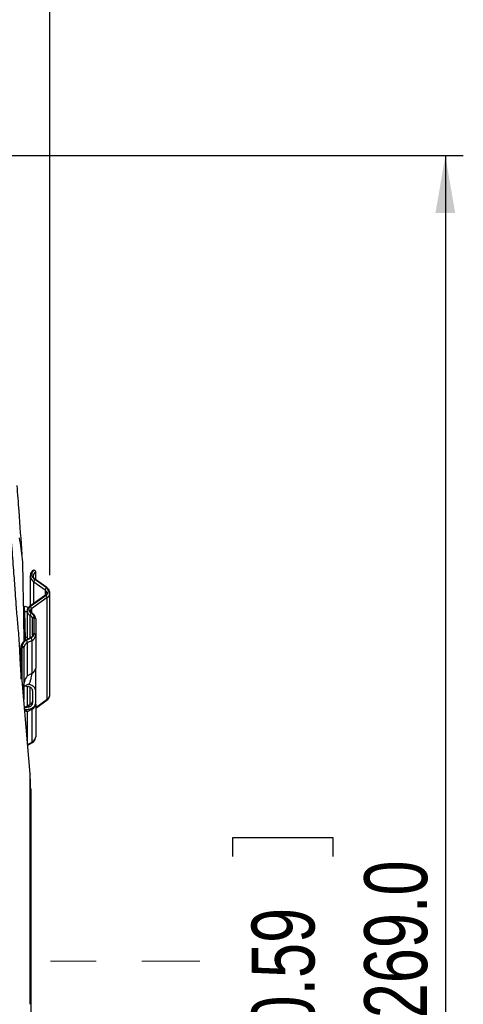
# Model space of a CAD drawing. Header units: millimetres. Extents: x 0 to 594, y 0 to 420.
# Tile 9 of 43: x 258 to 282, y 251 to 306. Entities that reach past the tile are written whole.
import ezdxf

# ---------------------------------------------------------------- set-up
doc = ezdxf.new("R2010")
doc.units = ezdxf.units.MM
doc.linetypes.add('CENTERX2', pattern=[20.32, 12.7, -2.54, 2.54, -2.54])
doc.layers.add('SLD-0', color=7, linetype='Continuous')
doc.styles.add('SLDTEXTSTYLE0', font='TXT', dxfattribs={"width": 0.75})
doc.dimstyles.new('SLDDIMSTYLE3', dxfattribs={"dimtxt": 3.5, "dimasz": 3.2, "dimexe": 0, "dimexo": 0.0625, "dimgap": 0.875, "dimtad": 1, "dimdec": 1, "dimlfac": 3, "dimrnd": 1e-09, "dimzin": 4, "dimdsep": 46, "dimtxsty": 'SLDTEXTSTYLE0', "dimsah": 1, "dimcen": 0.09, "dimadec": 0, "dimazin": 1, "dimtfac": 1, "dimtdec": 1, "dimtofl": 0, "dimtmove": 0, "dimatfit": 3, "dimfxl": 1, "dimfrac": 2, "dimtolj": 1, "dimtzin": 12, "dimarcsym": 0})

# ---------------------------------------------------------------- blocks, each defined once
blk = doc.blocks.new('_D_4')
at = {"layer": 'SLD-0', "color": 7, "transparency": 16777216}
for p, q in [((231.89, 298.044), (282.428, 298.044)), ((281.428, 298.044), (281.428, 208.372)), ((269.604, 259.027), (269.604, 260.094)), ((269.604, 260.094), (275.16, 260.094)), ((275.16, 260.094), (275.16, 259.027)), ((269.604, 247.39), (269.604, 246.323)), ((275.16, 246.323), (275.16, 247.39)), ((269.604, 246.323), (275.16, 246.323)), ((231.89, 208.372), (282.428, 208.372))]:
    blk.add_line(p, q, dxfattribs=at)
for points in [[(281.428, 298.044), (280.878, 294.844), (281.978, 294.844)], [(281.428, 208.372), (281.978, 211.572), (280.878, 211.572)]]:
    blk.add_solid(points, dxfattribs=at)
at = {"layer": 'SLD-0', "color": 7, "transparency": 16777216, "char_height": 3.5, "attachment_point": 1, "rotation": 90, "style": 'SLDTEXTSTYLE0'}
for s, insert in [('269.0', (276.916, 250.029)), ('10.59', (270.649, 247.39)), ('%%c', (276.916, 244.75))]:
    blk.add_mtext(s, dxfattribs=dict(at, insert=insert))
blk = doc.blocks.new('_D_5')
at = {"layer": 'SLD-0', "color": 7, "transparency": 16777216}
for p, q in [((239.716, 344.712), (238.65, 344.712)), ((238.65, 344.712), (238.65, 339.156)), ((248.768, 344.712), (249.834, 344.712)), ((249.834, 344.712), (249.834, 339.156)), ((238.65, 339.156), (239.716, 339.156)), ((249.834, 339.156), (248.768, 339.156)), ((229.056, 303.953), (229.056, 334.919)), ((259.428, 274.693), (259.428, 334.919)), ((229.056, 333.919), (259.428, 333.919))]:
    blk.add_line(p, q, dxfattribs=at)
for points in [[(229.056, 333.919), (232.256, 333.369), (232.256, 334.469)], [(259.428, 333.919), (256.228, 334.469), (256.228, 333.369)]]:
    blk.add_solid(points, dxfattribs=at)
at = {"layer": 'SLD-0', "color": 7, "transparency": 16777216, "char_height": 3.5, "attachment_point": 1, "style": 'SLDTEXTSTYLE0'}
for s, insert in [('3.58', (239.716, 343.667)), ('91.0', (239.716, 338.431))]:
    blk.add_mtext(s, dxfattribs=dict(at, insert=insert))

msp = doc.modelspace()

# ---------------------------------------------------------------- linework, layer by layer
at = {"color": 7, "linetype": 'Continuous', "lineweight": 25}
for p, q in [((258.338, 274.639), (258.338, 274.654)), ((258.338, 274.639), (258.338, 272.98)), ((258.635, 274.438), (258.635, 274.877)), ((259.163, 273.86), (258.533, 274.306)), ((258.533, 273.119), (258.533, 274.306)), ((259.222, 274.004), (258.592, 274.45)), ((259.26, 273.996), (258.629, 274.442)), ((259.185, 273.58), (258.308, 272.96)), ((258.345, 272.967), (259.222, 273.587)), ((259.163, 273.86), (259.163, 273.564)), ((259.428, 268.037), (259.428, 273.693)), ((259.281, 273.443), (258.404, 272.823)), ((259.281, 267.787), (259.281, 273.443)), ((258.16, 272.69), (258.16, 271.105)), ((258.334, 271.197), (258.334, 272.445)), ((258.404, 272.823), (258.404, 272.597)), ((258.468, 271.344), (258.468, 272.256)), ((258.551, 271.446), (258.551, 272.358)), ((258.635, 272.256), (258.635, 271.344)), ((258.635, 271.344), (258.635, 269.517)), ((257.885, 268.859), (257.885, 270.74)), ((258.063, 271.237), (257.989, 271.237)), ((258.063, 271.237), (258.16, 271.244)), ((258.063, 271.05), (258.063, 271.237)), ((258.355, 271.208), (258.093, 271.07)), ((258.12, 271.072), (258.383, 271.21)), ((258.433, 271.06), (258.17, 270.922)), ((258.17, 270.922), (258.17, 269.096)), ((258.433, 269.234), (258.433, 271.06)), ((258.322, 263.623), (257.758, 270.377)), ((257.801, 269.856), (257.801, 270.638)), ((257.968, 270.638), (257.968, 268.513)), ((258.17, 269.096), (258.433, 269.234)), ((257.968, 268.498), (258.212, 268.626)), ((257.968, 268.513), (257.968, 268.278)), ((257.968, 268.278), (257.968, 267.861)), ((258.037, 268.534), (258.216, 268.491)), ((258.16, 268.504), (258.16, 267.399)), ((258.334, 267.499), (258.334, 268.446)), ((258.468, 268.251), (258.468, 267.586)), ((258.635, 267.586), (258.635, 268.251)), ((258.285, 267.465), (258.013, 267.322)), ((258.635, 267.329), (259.281, 267.787)), ((258.635, 267.292), (259.26, 267.734)), ((258.635, 267.514), (258.635, 265.687)), ((258.216, 267.347), (258.015, 267.295)), ((258.022, 267.212), (258.212, 267.212)), ((258.212, 267.212), (258.03, 267.116)), ((258.433, 267.23), (258.17, 267.092)), ((258.17, 267.092), (258.17, 265.443)), ((258.433, 265.403), (258.433, 267.23)), ((258.184, 265.273), (258.433, 265.403)), ((258.188, 265.233), (258.411, 265.35))]:
    msp.add_line(p, q, dxfattribs=at)
at = {"color": 7, "linetype": 'Continuous', "lineweight": 25, "flags": 128}
msp.add_lwpolyline([(258.16, 272.645), (258.125, 272.649), (258.028, 272.651)], dxfattribs=at)
at = {"color": 7, "linetype": 'Continuous', "lineweight": 25}
for centre, radius, start, end in [((258.751, 274.657), 0.413, 182.5057, 238.2166), ((258.756, 274.738), 0.332, 133.3689, 240.3893), ((258.81, 274.627), 0.306, 124.9402, 177.4681), ((258.786, 274.286), 0.254, 139.9237, 175.4913), ((258.601, 274.4), 0.0508, 56.4134, 100.4176), ((259.417, 273.84), 0.254, 139.9237, 175.4913), ((259.055, 273.685), 0.206, 1.9914, 58.3007), ((259.213, 273.537), 0.0508, 79.5824, 123.5866), ((259.231, 273.954), 0.0508, 56.3821, 100.4191), ((259.1, 273.795), 0.241, 300.3717, 59.6283), ((259.028, 273.423), 0.254, 4.5087, 40.0763), ((259.119, 273.706), 0.308, 301.6694, 358.6289), ((258.455, 272.79), 0.208, 121.6181, 250.0865), ((258.336, 272.917), 0.0508, 79.5835, 123.5651), ((258.151, 272.803), 0.254, 4.5087, 40.0763), ((258.443, 272.706), 0.284, 183.3025, 247.4237), ((258.492, 272.683), 0.166, 121.8284, 177.1336), ((258.644, 272.424), 0.31, 146.8563, 176.2422), ((258.245, 272.239), 0.224, 4.1578, 66.5603), ((258.395, 272.558), 0.0378, 64.4613, 107.898), ((258.273, 272.337), 0.28, 4.1578, 66.5603), ((258.586, 272.244), 0.118, 106.9297, 174.6073), ((258.517, 272.244), 0.118, 5.3927, 73.0703), ((258.272, 271.467), 0.28, 293.3219, 355.8214), ((258.3, 271.369), 0.336, 293.3219, 355.8214), ((258.586, 271.333), 0.118, 106.9297, 174.6073), ((258.517, 271.333), 0.118, 5.3927, 73.0703), ((257.919, 270.627), 0.118, 106.9297, 174.6073), ((258.275, 270.712), 0.392, 113.3219, 175.8214), ((257.85, 270.627), 0.118, 5.3927, 73.0703), ((258.303, 270.614), 0.336, 113.3219, 175.8214), ((258.109, 271.036), 0.0376, 71.9702, 115.4662), ((257.859, 270.902), 0.311, 3.7466, 33.0433), ((258.371, 271.174), 0.0376, 71.9702, 115.4662), ((258.122, 271.04), 0.311, 3.7466, 33.0433), ((258.3, 269.542), 0.336, 293.3219, 355.8214), ((257.856, 268.504), 0.112, 4.5055, 63.2732), ((259.115, 268.052), 0.313, 302.0747, 357.2029), ((258.3, 267.538), 0.336, 293.3219, 355.8214), ((259.221, 267.781), 0.0607, 309.7119, 5.703), ((258.378, 265.395), 0.0549, 306.1194, 8.9718), ((258.3, 265.712), 0.336, 293.3219, 355.8214), ((257.795, 250.999), 0.562, 339.7585, 359.7608)]:
    msp.add_arc(centre, radius, start, end, dxfattribs=at)
for points, knots in [([(257.837, 268.91), (257.837, 268.911), (257.838, 268.914), (257.833, 269.032), (257.809, 269.433), (257.769, 270.172), (257.727, 270.997), (257.682, 271.571), (257.638, 272.046), (257.597, 272.518), (257.554, 273.097), (257.499, 273.846), (257.422, 274.88), (257.321, 276.238), (257.198, 277.887), (257.054, 279.827), (256.892, 282.009), (256.777, 283.542), (256.718, 284.333)], [0, 0, 0, 0, 0.00305, 0.012935, 0.044372, 0.103042, 0.163889, 0.212431, 0.250898, 0.283886, 0.314727, 0.355885, 0.42037, 0.50259, 0.602548, 0.720243, 0.855677, 1, 1, 1, 1]), ([(257.886, 275.844), (257.828, 276.645), (257.736, 277.9), (257.641, 279.205), (257.607, 279.678)], [0, 0, 0, 0, 0.637607, 1, 1, 1, 1]), ([(257.991, 271.002), (257.989, 271.263), (257.983, 271.942), (257.969, 273.038), (257.929, 274.3), (257.938, 275.549), (257.802, 276.375), (257.735, 276.776)], [0, 0, 0, 0, 0.135685, 0.352332, 0.568581, 0.791026, 1, 1, 1, 1]), ([(258.482, 274.964), (258.452, 274.93), (258.383, 274.849), (258.332, 274.735), (258.342, 274.666), (258.344, 274.657)], [0, 0, 0, 0, 0.387893, 0.914079, 1, 1, 1, 1]), ([(258.629, 274.442), (258.608, 274.459), (258.552, 274.505), (258.508, 274.575), (258.51, 274.62), (258.511, 274.639)], [0, 0, 0, 0, 0.262375, 0.696002, 1, 1, 1, 1]), ([(258.528, 274.979), (258.542, 274.974), (258.57, 274.963), (258.604, 274.939), (258.629, 274.911), (258.633, 274.888), (258.635, 274.877)], [0, 0, 0, 0, 0.2547858, 0.4991424, 0.7495104, 1, 1, 1, 1]), ([(259.257, 273.693), (259.258, 273.686), (259.261, 273.664), (259.24, 273.625), (259.2, 273.592), (259.185, 273.58)], [0, 0, 0, 0, 0.2285734, 0.7090374, 1, 1, 1, 1]), ([(259.422, 273.699), (259.423, 273.713), (259.429, 273.772), (259.381, 273.886), (259.303, 273.957), (259.26, 273.996)], [0, 0, 0, 0, 0.114194, 0.514041, 1, 1, 1, 1]), ([(258.232, 272.885), (258.226, 272.889), (258.192, 272.912), (258.115, 272.936), (258.041, 272.941), (258.005, 272.944)], [0, 0, 0, 0, 0.101272, 0.557371, 1, 1, 1, 1]), ([(258.028, 272.651), (258.025, 272.702), (258.021, 272.8), (258.013, 272.915), (258.008, 272.933), (258.005, 272.944)], [0, 0, 0, 0, 0.300124, 0.567165, 1, 1, 1, 1]), ([(258.308, 272.96), (258.277, 272.933), (258.214, 272.878), (258.163, 272.779), (258.165, 272.714), (258.165, 272.69)], [0, 0, 0, 0, 0.380603, 0.772686, 1, 1, 1, 1]), ([(258.063, 271.237), (258.062, 271.336), (258.061, 271.488), (258.057, 271.741), (258.051, 271.98), (258.044, 272.226), (258.036, 272.468), (258.031, 272.587), (258.028, 272.651)], [0, 0, 0, 0, 0.241235, 0.368579, 0.500046, 0.700705, 0.838124, 1, 1, 1, 1]), ([(258.412, 272.592), (258.395, 272.602), (258.358, 272.625), (258.332, 272.664), (258.323, 272.679), (258.327, 272.69), (258.327, 272.691)], [0, 0, 0, 0, 0.266955, 0.593406, 0.966644, 1, 1, 1, 1]), ([(258.635, 272.256), (258.629, 272.299), (258.619, 272.389), (258.538, 272.51), (258.455, 272.564), (258.412, 272.592)], [0, 0, 0, 0, 0.317652, 0.648481, 1, 1, 1, 1]), ([(258.468, 271.344), (258.467, 271.335), (258.465, 271.312), (258.438, 271.262), (258.382, 271.225), (258.355, 271.208)], [0, 0, 0, 0, 0.252969, 0.643693, 1, 1, 1, 1]), ([(258.093, 271.07), (258.053, 271.046), (257.952, 270.985), (257.842, 270.847), (257.803, 270.716), (257.802, 270.647), (257.801, 270.638)], [0, 0, 0, 0, 0.243075, 0.611203, 0.949356, 1, 1, 1, 1]), ([(258.17, 269.096), (258.106, 268.992), (257.998, 268.816), (257.977, 268.612), (257.968, 268.528)], [0, 0, 0, 0, 0.586409, 1, 1, 1, 1]), ([(258.276, 268.609), (258.298, 268.669), (258.339, 268.782), (258.39, 268.958), (258.42, 269.094), (258.431, 269.183), (258.432, 269.217), (258.433, 269.234)], [0, 0, 0, 0, 0.300557, 0.572474, 0.802888, 0.903504, 1, 1, 1, 1]), ([(258.635, 268.251), (258.635, 268.374), (258.635, 268.618), (258.635, 268.99), (258.635, 269.304), (258.635, 269.448), (258.635, 269.517)], [0, 0, 0, 0, 0.298316, 0.590511, 0.803907, 1, 1, 1, 1]), ([(258.212, 268.626), (258.223, 268.623), (258.245, 268.617), (258.267, 268.612), (258.276, 268.609)], [0, 0, 0, 0, 0.556201, 1, 1, 1, 1]), ([(258.635, 268.251), (258.63, 268.29), (258.62, 268.368), (258.543, 268.474), (258.429, 268.562), (258.327, 268.594), (258.276, 268.609)], [0, 0, 0, 0, 0.24966, 0.499456, 0.749437, 1, 1, 1, 1]), ([(257.984, 267.672), (257.987, 267.881), (257.99, 268.152), (257.991, 268.423), (257.992, 268.486)], [0, 0, 0, 0, 0.76848, 1, 1, 1, 1]), ([(258.468, 268.251), (258.465, 268.278), (258.458, 268.331), (258.403, 268.403), (258.323, 268.462), (258.252, 268.481), (258.216, 268.491)], [0, 0, 0, 0, 0.250235, 0.499606, 0.749599, 1, 1, 1, 1]), ([(259.26, 267.734), (259.292, 267.761), (259.362, 267.82), (259.421, 267.928), (259.421, 268.004), (259.421, 268.032)], [0, 0, 0, 0, 0.351313, 0.757431, 1, 1, 1, 1]), ([(258.216, 267.347), (258.252, 267.356), (258.323, 267.376), (258.403, 267.434), (258.458, 267.506), (258.465, 267.56), (258.468, 267.586)], [0, 0, 0, 0, 0.2498372, 0.4998767, 0.7498178, 1, 1, 1, 1]), ([(258.302, 267.47), (258.289, 267.465), (258.264, 267.454), (258.232, 267.383), (258.216, 267.347)], [0, 0, 0, 0, 0.485059, 1, 1, 1, 1]), ([(258.276, 267.228), (258.327, 267.244), (258.429, 267.275), (258.543, 267.363), (258.62, 267.469), (258.63, 267.547), (258.635, 267.586)], [0, 0, 0, 0, 0.249579, 0.499521, 0.749646, 1, 1, 1, 1]), ([(258.468, 267.761), (258.466, 267.732), (258.461, 267.673), (258.424, 267.589), (258.367, 267.516), (258.315, 267.484), (258.29, 267.468)], [0, 0, 0, 0, 0.242592, 0.495885, 0.751371, 1, 1, 1, 1]), ([(258.17, 267.092), (258.103, 267.114), (258.018, 267.141), (257.998, 267.118), (257.994, 267.113)], [0, 0, 0, 0, 0.791132, 1, 1, 1, 1]), ([(258.276, 267.228), (258.264, 267.225), (258.242, 267.22), (258.221, 267.214), (258.212, 267.212)], [0, 0, 0, 0, 0.563828, 1, 1, 1, 1]), ([(258.433, 267.23), (258.432, 267.245), (258.432, 267.267), (258.428, 267.281), (258.427, 267.285)], [0, 0, 0, 0, 0.676849, 1, 1, 1, 1]), ([(258.411, 265.35), (258.447, 265.373), (258.527, 265.423), (258.615, 265.539), (258.628, 265.638), (258.635, 265.687)], [0, 0, 0, 0, 0.289083, 0.644827, 1, 1, 1, 1]), ([(258.331, 262.784), (258.331, 262.79), (258.331, 262.799), (258.33, 262.815), (258.33, 262.839), (258.329, 262.881), (258.328, 262.952), (258.325, 263.07), (258.322, 263.255), (258.322, 263.512), (258.322, 263.692), (258.322, 263.623), (258.322, 263.623)], [0, 0, 0, 0, 0.0087, 0.015547, 0.027754, 0.049478, 0.088002, 0.155981, 0.275718, 0.49314, 0.998632, 1, 1, 1, 1]), ([(258.332, 262.756), (258.331, 262.762), (258.331, 262.767), (258.331, 262.777), (258.331, 262.78), (258.331, 262.784)], [0, 0, 0, 0, 0.5, 0.5, 1, 1, 1, 1]), ([(258.333, 262.722), (258.333, 262.728), (258.332, 262.739), (258.332, 262.751), (258.332, 262.756)], [0, 0, 0, 0, 0.5, 1, 1, 1, 1]), ([(258.333, 257.268), (258.333, 257.303), (258.334, 257.376), (258.335, 257.481), (258.335, 257.594), (258.335, 257.757), (258.335, 257.948), (258.335, 258.382), (258.335, 259.279), (258.335, 260.553), (258.335, 261.606), (258.335, 262.162), (258.335, 262.393), (258.335, 262.488), (258.335, 262.56), (258.335, 262.614), (258.334, 262.666), (258.333, 262.704), (258.333, 262.722)], [0, 0, 0, 0, 0.015022, 0.031357, 0.044545, 0.062804, 0.100082, 0.125448, 0.249846, 0.498949, 0.749563, 0.874368, 0.905763, 0.937116, 0.955407, 0.968596, 0.984954, 1, 1, 1, 1]), ([(258.357, 262.071), (258.356, 262.121), (258.356, 262.223), (258.352, 262.383), (258.345, 262.55), (258.337, 262.665), (258.333, 262.722)], [0, 0, 0, 0, 0.229119, 0.470444, 0.73515, 1, 1, 1, 1]), ([(258.357, 262.767), (258.357, 262.774), (258.357, 262.805), (258.357, 262.572), (258.357, 262.238), (258.357, 262.071)], [0, 0, 0, 0, 0.119829, 0.559595, 1, 1, 1, 1]), ([(258.357, 262.071), (258.357, 262.02), (258.357, 261.956), (258.357, 261.823), (258.357, 261.753), (258.357, 261.535), (258.357, 261.378), (258.357, 261.04), (258.357, 260.86), (258.357, 260.474), (258.357, 260.268), (258.357, 259.839), (258.357, 259.615), (258.357, 259.146), (258.357, 258.903), (258.357, 258.4), (258.357, 258.14), (258.357, 257.741), (258.357, 257.606), (258.357, 257.333), (258.357, 257.196), (258.357, 257.051)], [0, 0, 0, 0, 0.0625, 0.0625, 0.125, 0.125, 0.25, 0.25, 0.375, 0.375, 0.5, 0.5, 0.625, 0.625, 0.75, 0.75, 0.875, 0.875, 0.9375, 0.9375, 1, 1, 1, 1]), ([(258.322, 250.805), (258.322, 250.868), (258.322, 250.992), (258.322, 251.178), (258.322, 251.358), (258.322, 251.535), (258.322, 251.706), (258.322, 251.873), (258.322, 252.034), (258.322, 252.19), (258.322, 252.34), (258.322, 252.484), (258.322, 252.622), (258.322, 252.754), (258.322, 252.88), (258.322, 252.999), (258.322, 253.113), (258.322, 253.22), (258.322, 253.32), (258.322, 253.414), (258.322, 253.502), (258.322, 253.583), (258.322, 253.658), (258.322, 253.727), (258.322, 253.788), (258.322, 253.844), (258.322, 253.893), (258.322, 253.936), (258.322, 253.972), (258.322, 254.002), (258.322, 254.317), (258.322, 254.799), (258.322, 255.331), (258.322, 255.701), (258.322, 256.024), (258.324, 256.409), (258.327, 256.722), (258.329, 256.949), (258.33, 257.073), (258.331, 257.134), (258.331, 257.156)], [0, 0, 0, 0, 0.029884, 0.059023, 0.087384, 0.114938, 0.141661, 0.167529, 0.192522, 0.216622, 0.239809, 0.262067, 0.283382, 0.303742, 0.323139, 0.341565, 0.359013, 0.375478, 0.390959, 0.405452, 0.418956, 0.43147, 0.442995, 0.45353, 0.463076, 0.471636, 0.479209, 0.485797, 0.491401, 0.496023, 0.499663, 0.63721, 0.7199, 0.749867, 0.812716, 0.87432, 0.936917, 0.968393, 0.988895, 1, 1, 1, 1]), ([(258.331, 257.156), (258.331, 257.167), (258.331, 257.178), (258.331, 257.2), (258.331, 257.21), (258.332, 257.22)], [0, 0, 0, 0, 0.5, 0.5, 1, 1, 1, 1]), ([(258.332, 257.22), (258.332, 257.228), (258.332, 257.244), (258.333, 257.26), (258.333, 257.268)], [0, 0, 0, 0, 0.5000001, 1, 1, 1, 1]), ([(258.357, 257.051), (258.357, 257.02), (258.357, 256.989), (258.357, 256.927), (258.357, 256.897), (258.357, 256.806), (258.357, 256.745), (258.357, 256.561), (258.357, 256.438), (258.357, 256.068), (258.357, 255.82), (258.357, 255.446), (258.357, 255.322), (258.357, 255.07), (258.357, 254.944), (258.357, 254.565), (258.357, 254.31), (258.357, 253.543), (258.357, 253.028), (258.357, 252.005), (258.357, 251.496), (258.357, 250.997)], [0, 0, 0, 0, 0.015625, 0.015625, 0.03125, 0.03125, 0.0625, 0.0625, 0.125, 0.125, 0.25, 0.25, 0.3125, 0.3125, 0.375, 0.375, 0.5, 0.5, 0.75, 0.75, 1, 1, 1, 1]), ([(258.357, 250.997), (258.357, 250.722), (258.357, 250.448), (258.357, 250.041), (258.357, 249.905), (258.357, 249.703), (258.357, 249.635), (258.357, 249.535), (258.357, 249.502), (258.357, 249.434), (258.357, 249.4), (258.357, 249.366)], [0, 0, 0, 0, 0.5, 0.5, 0.75, 0.75, 0.875, 0.875, 0.9375, 0.9375, 1, 1, 1, 1])]:
    msp.add_open_spline(points, degree=3, knots=knots, dxfattribs=at)
for points in [[(258.357, 262.791), (258.355, 262.93), (258.352, 263.208), (258.332, 263.485), (258.322, 263.624)], [(258.332, 262.756), (258.348, 262.528), (258.357, 262.299), (258.357, 262.071)], [(258.357, 257.051), (258.357, 257.107), (258.348, 257.164), (258.332, 257.22)], [(258.357, 257.051), (258.357, 257.123), (258.349, 257.196), (258.333, 257.268)]]:
    msp.add_open_spline(points, degree=3, dxfattribs=at)
at = {"layer": 'SLD-0', "color": 7, "linetype": 'CENTERX2', "lineweight": 18}
msp.add_line((223.896, 253.208), (267.764, 253.208), dxfattribs=at)

# ---------------------------------------------------------------- dimensions: what is measured, and where the dimension line sits
at = {"layer": 'SLD-0', "color": 7}
dim = msp.add_linear_dim(base=(259.428, 333.919), p1=(229.056, 302.953), p2=(259.428, 273.693), dimstyle='SLDDIMSTYLE3', dxfattribs=at)
dim.commit()
dim.dimension.update_dxf_attribs({"geometry": '_D_5', "text_midpoint": (244.242, 333.919), "dimtype": 160})
dim = msp.add_linear_dim(base=(281.428, 208.372), p1=(230.89, 298.044), p2=(230.89, 208.372), angle=90, text='%%c<>', dimstyle='SLDDIMSTYLE3', dxfattribs=at)
dim.commit()
dim.dimension.update_dxf_attribs({"geometry": '_D_4', "text_midpoint": (281.428, 253.208), "dimtype": 160})

doc.saveas('drawing.dxf')
